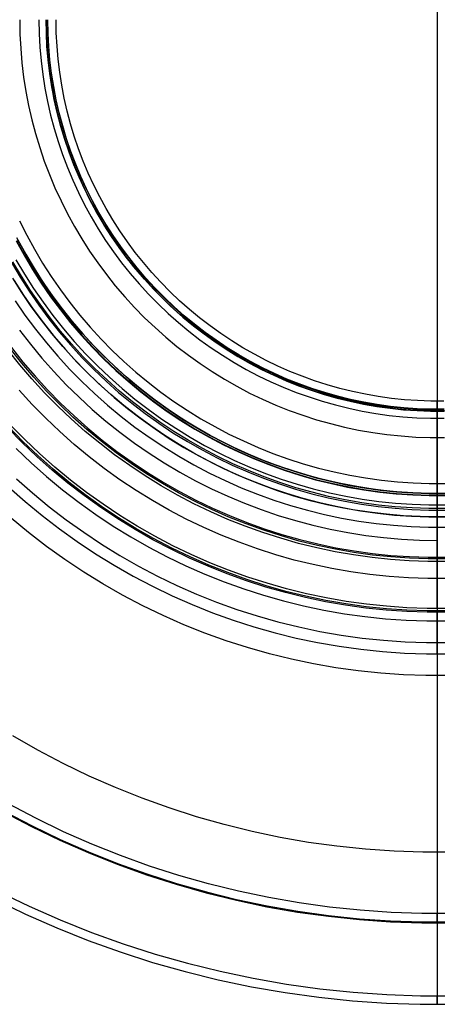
# Model space of a CAD drawing. Header units: millimetres. Extents: x -40 to 40, y -40.8 to 39.2.
# Tile 4 of 12: x -8.9 to 0, y -21.8 to -0.8. Entities that reach past the tile are written whole.
import ezdxf

# ---------------------------------------------------------------- set-up
doc = ezdxf.new("R2010")
doc.units = ezdxf.units.MM
doc.header["$MEASUREMENT"] = 0
doc.layers.add('Predefinito', color=5, linetype='Continuous')

msp = doc.modelspace()

# ---------------------------------------------------------------- linework, layer by layer
at = {"layer": 'Predefinito'}
for points in [[(0, 9.825), (0, -11.415)], [(-8.925, -0.795), (-8.919, -1.103), (-8.903, -1.411), (-8.877, -1.718), (-8.84, -2.023), (-8.792, -2.328), (-8.734, -2.63), (-8.665, -2.931), (-8.587, -3.228), (-8.497, -3.523), (-8.398, -3.815), (-8.289, -4.103), (-8.17, -4.387), (-8.041, -4.667), (-7.902, -4.942), (-7.755, -5.213), (-7.597, -5.478), (-7.431, -5.737), (-7.256, -5.991), (-7.073, -6.238), (-6.881, -6.479), (-6.68, -6.713), (-6.472, -6.94), (-6.256, -7.16), (-6.033, -7.372), (-5.802, -7.576), (-5.564, -7.772), (-5.32, -7.96), (-5.07, -8.14), (-4.813, -8.31), (-4.551, -8.472), (-4.283, -8.625), (-4.011, -8.768), (-3.733, -8.901), (-3.451, -9.025), (-3.165, -9.14), (-2.875, -9.244), (-2.581, -9.338), (-2.285, -9.422), (-1.986, -9.496), (-1.684, -9.559), (-1.381, -9.612), (-1.076, -9.654), (-0.769, -9.686), (-0.462, -9.708), (-0.154, -9.718), (0.154, -9.718)], [(-8.512, -0.795), (-8.507, -1.089), (-8.492, -1.382), (-8.466, -1.675), (-8.431, -1.967), (-8.386, -2.257), (-8.33, -2.545), (-8.265, -2.832), (-8.19, -3.116), (-8.105, -3.397), (-8.01, -3.675), (-7.906, -3.95), (-7.792, -4.221), (-7.669, -4.488), (-7.537, -4.751), (-7.396, -5.008), (-7.246, -5.261), (-7.088, -5.509), (-6.921, -5.75), (-6.746, -5.986), (-6.562, -6.216), (-6.371, -6.439), (-6.173, -6.656), (-5.967, -6.866), (-5.754, -7.068), (-5.534, -7.263), (-5.307, -7.45), (-5.074, -7.629), (-4.835, -7.8), (-4.591, -7.963), (-4.341, -8.117), (-4.085, -8.263), (-3.825, -8.399), (-3.56, -8.527), (-3.291, -8.645), (-3.018, -8.754), (-2.742, -8.853), (-2.462, -8.943), (-2.179, -9.023), (-1.894, -9.094), (-1.607, -9.154), (-1.317, -9.204), (-1.026, -9.245), (-0.734, -9.275), (-0.441, -9.296), (-0.147, -9.306), (0.147, -9.306)], [(0, -9.155), (-0.285, -9.15), (-0.571, -9.135), (-0.855, -9.111), (-1.138, -9.077), (-1.42, -9.033), (-1.701, -8.98), (-1.979, -8.917), (-2.256, -8.845), (-2.529, -8.763), (-2.8, -8.672), (-3.067, -8.572), (-3.331, -8.463), (-3.59, -8.345), (-3.846, -8.218), (-4.097, -8.082), (-4.344, -7.938), (-4.585, -7.785), (-4.821, -7.625), (-5.051, -7.456), (-5.276, -7.28), (-5.494, -7.096), (-5.706, -6.905), (-5.911, -6.706), (-6.11, -6.501), (-6.301, -6.289), (-6.485, -6.071), (-6.661, -5.846), (-6.83, -5.616), (-6.99, -5.38), (-7.143, -5.139), (-7.287, -4.892), (-7.423, -4.641), (-7.55, -4.385), (-7.668, -4.125), (-7.777, -3.862), (-7.877, -3.594), (-7.968, -3.324), (-8.05, -3.05), (-8.122, -2.774), (-8.185, -2.496), (-8.238, -2.215), (-8.282, -1.933), (-8.316, -1.65), (-8.341, -1.365), (-8.355, -1.08), (-8.36, -0.795)], [(0.144, -9.154), (-0.144, -9.154), (-0.433, -9.144), (-0.721, -9.124), (-1.008, -9.094), (-1.294, -9.054), (-1.578, -9.005), (-1.86, -8.945), (-2.14, -8.876), (-2.418, -8.797), (-2.693, -8.709), (-2.964, -8.612), (-3.233, -8.505), (-3.497, -8.388), (-3.757, -8.263), (-4.012, -8.129), (-4.263, -7.986), (-4.509, -7.835), (-4.749, -7.675), (-4.984, -7.507), (-5.212, -7.331), (-5.435, -7.147), (-5.651, -6.956), (-5.86, -6.757), (-6.062, -6.551), (-6.258, -6.339), (-6.445, -6.119), (-6.625, -5.894), (-6.797, -5.662), (-6.961, -5.424), (-7.117, -5.181), (-7.264, -4.933), (-7.402, -4.68), (-7.532, -4.422), (-7.653, -4.16), (-7.764, -3.894), (-7.867, -3.624), (-7.96, -3.351), (-8.043, -3.074), (-8.117, -2.796), (-8.181, -2.514), (-8.236, -2.231), (-8.28, -1.946), (-8.315, -1.659), (-8.34, -1.372), (-8.355, -1.083), (-8.36, -0.795)], [(-8.36, -0.795), (-8.355, -1.083), (-8.34, -1.372), (-8.315, -1.659), (-8.28, -1.946), (-8.236, -2.231), (-8.181, -2.514), (-8.117, -2.796), (-8.043, -3.074), (-7.96, -3.351), (-7.867, -3.624), (-7.764, -3.894), (-7.653, -4.16), (-7.532, -4.422), (-7.402, -4.68), (-7.264, -4.933), (-7.117, -5.181), (-6.961, -5.424), (-6.797, -5.662), (-6.625, -5.894), (-6.445, -6.119), (-6.258, -6.339), (-6.062, -6.551), (-5.86, -6.757), (-5.651, -6.956), (-5.435, -7.147), (-5.212, -7.331), (-4.984, -7.507), (-4.749, -7.675), (-4.509, -7.835), (-4.263, -7.986), (-4.012, -8.129), (-3.757, -8.263), (-3.497, -8.388), (-3.233, -8.505), (-2.964, -8.612), (-2.693, -8.709), (-2.418, -8.797), (-2.14, -8.876), (-1.86, -8.945), (-1.578, -9.005), (-1.294, -9.054), (-1.008, -9.094), (-0.721, -9.124), (-0.433, -9.144), (-0.144, -9.154), (0.144, -9.154)], [(-8.331, -0.795), (-8.326, -1.082), (-8.311, -1.37), (-8.287, -1.656), (-8.252, -1.942), (-8.207, -2.226), (-8.153, -2.508), (-8.089, -2.789), (-8.015, -3.067), (-7.932, -3.342), (-7.84, -3.614), (-7.738, -3.883), (-7.626, -4.148), (-7.506, -4.41), (-7.377, -4.667), (-7.239, -4.919), (-7.092, -5.166), (-6.937, -5.408), (-6.774, -5.645), (-6.602, -5.876), (-6.423, -6.101), (-6.236, -6.319), (-6.042, -6.531), (-5.84, -6.736), (-5.631, -6.935), (-5.416, -7.125), (-5.194, -7.308), (-4.966, -7.484), (-4.733, -7.651), (-4.493, -7.811), (-4.248, -7.961), (-3.998, -8.104), (-3.744, -8.237), (-3.485, -8.362), (-3.221, -8.478), (-2.954, -8.585), (-2.684, -8.682), (-2.41, -8.77), (-2.133, -8.848), (-1.854, -8.917), (-1.572, -8.976), (-1.289, -9.026), (-1.004, -9.065), (-0.718, -9.095), (-0.431, -9.115), (-0.144, -9.125), (0.144, -9.125)], [(0.144, -9.115), (-0.144, -9.115), (-0.431, -9.105), (-0.717, -9.085), (-1.003, -9.055), (-1.288, -9.016), (-1.571, -8.966), (-1.852, -8.907), (-2.131, -8.839), (-2.407, -8.76), (-2.68, -8.672), (-2.951, -8.575), (-3.218, -8.469), (-3.48, -8.353), (-3.739, -8.228), (-3.994, -8.095), (-4.243, -7.953), (-4.488, -7.802), (-4.727, -7.643), (-4.96, -7.476), (-5.188, -7.301), (-5.41, -7.118), (-5.625, -6.927), (-5.833, -6.729), (-6.034, -6.524), (-6.228, -6.313), (-6.415, -6.094), (-6.594, -5.87), (-6.766, -5.639), (-6.929, -5.403), (-7.084, -5.161), (-7.23, -4.914), (-7.368, -4.662), (-7.497, -4.405), (-7.617, -4.144), (-7.728, -3.879), (-7.83, -3.611), (-7.923, -3.339), (-8.006, -3.064), (-8.079, -2.786), (-8.143, -2.506), (-8.197, -2.224), (-8.242, -1.94), (-8.277, -1.655), (-8.301, -1.369), (-8.316, -1.082), (-8.321, -0.795)], [(0.141, -8.941), (-0.141, -8.941), (-0.422, -8.931), (-0.702, -8.911), (-0.982, -8.882), (-1.261, -8.844), (-1.538, -8.795), (-1.813, -8.737), (-2.086, -8.67), (-2.357, -8.593), (-2.624, -8.507), (-2.889, -8.412), (-3.15, -8.308), (-3.408, -8.195), (-3.661, -8.073), (-3.91, -7.942), (-4.154, -7.803), (-4.394, -7.655), (-4.628, -7.5), (-4.857, -7.336), (-5.08, -7.164), (-5.296, -6.985), (-5.507, -6.799), (-5.711, -6.605), (-5.908, -6.404), (-6.098, -6.197), (-6.281, -5.984), (-6.456, -5.764), (-6.624, -5.538), (-6.784, -5.306), (-6.935, -5.07), (-7.079, -4.828), (-7.214, -4.581), (-7.34, -4.33), (-7.458, -4.074), (-7.566, -3.815), (-7.666, -3.552), (-7.757, -3.286), (-7.838, -3.016), (-7.91, -2.745), (-7.973, -2.47), (-8.026, -2.194), (-8.069, -1.916), (-8.103, -1.637), (-8.127, -1.357), (-8.142, -1.076), (-8.147, -0.795)], [(-8.926, -5.093), (-8.772, -5.399), (-8.608, -5.699), (-8.434, -5.993), (-8.249, -6.281), (-8.055, -6.562), (-7.851, -6.837), (-7.638, -7.104), (-7.415, -7.364), (-7.184, -7.616), (-6.945, -7.86), (-6.696, -8.096), (-6.441, -8.323), (-6.177, -8.54), (-5.906, -8.749), (-5.628, -8.948), (-5.343, -9.137), (-5.052, -9.317), (-4.755, -9.486), (-4.452, -9.645), (-4.144, -9.793), (-3.831, -9.931), (-3.513, -10.058), (-3.191, -10.174), (-2.866, -10.278), (-2.537, -10.371), (-2.204, -10.453), (-1.87, -10.524), (-1.533, -10.582), (-1.194, -10.629), (-0.854, -10.665), (-0.513, -10.688), (-0.171, -10.7), (0.171, -10.7)], [(0, -10.915), (-0.346, -10.909), (-0.691, -10.891), (-1.035, -10.862), (-1.378, -10.821), (-1.719, -10.768), (-2.059, -10.703), (-2.396, -10.627), (-2.73, -10.54), (-3.061, -10.441), (-3.389, -10.331), (-3.713, -10.209), (-4.032, -10.077), (-4.346, -9.934), (-4.656, -9.78), (-4.96, -9.616), (-5.258, -9.442), (-5.55, -9.257), (-5.836, -9.063), (-6.115, -8.858), (-6.387, -8.645), (-6.651, -8.422), (-6.907, -8.191), (-7.156, -7.951), (-7.396, -7.702), (-7.628, -7.446), (-7.85, -7.181), (-8.064, -6.91), (-8.268, -6.631), (-8.462, -6.345), (-8.647, -6.053), (-8.821, -5.755), (-8.985, -5.451)], [(-9, -5.518), (-8.831, -5.826), (-8.652, -6.128), (-8.463, -6.423), (-8.264, -6.712), (-8.055, -6.994), (-7.836, -7.268), (-7.608, -7.535), (-7.371, -7.793), (-7.125, -8.044), (-6.87, -8.285), (-6.608, -8.518), (-6.337, -8.741), (-6.059, -8.955), (-5.774, -9.16), (-5.482, -9.354), (-5.183, -9.538), (-4.878, -9.712), (-4.567, -9.875), (-4.251, -10.027), (-3.93, -10.168), (-3.604, -10.298), (-3.274, -10.417), (-2.94, -10.524), (-2.602, -10.62), (-2.262, -10.704), (-1.918, -10.776), (-1.573, -10.836), (-1.225, -10.885), (-0.876, -10.921), (-0.526, -10.945), (-0.175, -10.957), (0.175, -10.957)], [(-8.992, -5.514), (-8.824, -5.822), (-8.645, -6.123), (-8.456, -6.419), (-8.257, -6.707), (-8.048, -6.989), (-7.829, -7.263), (-7.601, -7.529), (-7.364, -7.788), (-7.119, -8.038), (-6.865, -8.279), (-6.602, -8.511), (-6.332, -8.735), (-6.054, -8.949), (-5.769, -9.153), (-5.477, -9.347), (-5.179, -9.531), (-4.874, -9.704), (-4.564, -9.867), (-4.248, -10.019), (-3.927, -10.16), (-3.601, -10.29), (-3.271, -10.409), (-2.937, -10.516), (-2.6, -10.612), (-2.26, -10.696), (-1.917, -10.768), (-1.571, -10.828), (-1.224, -10.876), (-0.875, -10.912), (-0.526, -10.937), (-0.175, -10.949), (0.175, -10.949)], [(0.175, -10.913), (-0.175, -10.913), (-0.524, -10.901), (-0.872, -10.877), (-1.22, -10.841), (-1.566, -10.793), (-1.91, -10.733), (-2.252, -10.661), (-2.591, -10.577), (-2.927, -10.482), (-3.26, -10.375), (-3.589, -10.257), (-3.913, -10.128), (-4.233, -9.987), (-4.548, -9.835), (-4.857, -9.673), (-5.161, -9.5), (-5.458, -9.317), (-5.749, -9.123), (-6.033, -8.92), (-6.31, -8.707), (-6.579, -8.484), (-6.841, -8.253), (-7.094, -8.012), (-7.339, -7.763), (-7.575, -7.506), (-7.802, -7.24), (-8.02, -6.967), (-8.228, -6.687), (-8.427, -6.399), (-8.615, -6.105), (-8.793, -5.804), (-8.961, -5.498)], [(-8.961, -5.498), (-8.793, -5.804), (-8.615, -6.105), (-8.427, -6.399), (-8.228, -6.687), (-8.02, -6.967), (-7.802, -7.24), (-7.575, -7.506), (-7.339, -7.763), (-7.094, -8.012), (-6.841, -8.253), (-6.579, -8.484), (-6.31, -8.707), (-6.033, -8.92), (-5.749, -9.123), (-5.458, -9.317), (-5.161, -9.5), (-4.857, -9.673), (-4.548, -9.835), (-4.233, -9.987), (-3.913, -10.128), (-3.589, -10.257), (-3.26, -10.375), (-2.927, -10.482), (-2.591, -10.577), (-2.252, -10.661), (-1.91, -10.733), (-1.566, -10.793), (-1.22, -10.841), (-0.872, -10.877), (-0.524, -10.901), (-0.175, -10.913), (0.175, -10.913)], [(-9.101, -5.98), (-8.917, -6.291), (-8.722, -6.596), (-8.517, -6.893), (-8.301, -7.183), (-8.076, -7.466), (-7.841, -7.741), (-7.596, -8.007), (-7.343, -8.265), (-7.08, -8.514), (-6.81, -8.754), (-6.531, -8.984), (-6.244, -9.205), (-5.95, -9.415), (-5.649, -9.616), (-5.341, -9.805), (-5.027, -9.984), (-4.707, -10.152), (-4.381, -10.309), (-4.05, -10.455), (-3.714, -10.589), (-3.374, -10.711), (-3.03, -10.822), (-2.682, -10.92), (-2.331, -11.007), (-1.977, -11.081), (-1.621, -11.143), (-1.263, -11.193), (-0.903, -11.231), (-0.542, -11.256), (-0.181, -11.268), (0.181, -11.268)], [(0.18, -11.236), (-0.18, -11.236), (-0.541, -11.223), (-0.9, -11.198), (-1.259, -11.161), (-1.616, -11.111), (-1.971, -11.05), (-2.324, -10.975), (-2.674, -10.889), (-3.02, -10.791), (-3.364, -10.681), (-3.703, -10.559), (-4.038, -10.425), (-4.368, -10.28), (-4.693, -10.123), (-5.012, -9.956), (-5.325, -9.778), (-5.632, -9.588), (-5.932, -9.389), (-6.225, -9.179), (-6.511, -8.959), (-6.789, -8.729), (-7.058, -8.49), (-7.32, -8.242), (-7.573, -7.985), (-7.816, -7.719), (-8.051, -7.446), (-8.275, -7.164), (-8.49, -6.874), (-8.695, -6.578), (-8.889, -6.274), (-9.073, -5.964)], [(-9.005, -5.925), (-8.822, -6.233), (-8.629, -6.534), (-8.426, -6.828), (-8.213, -7.116), (-7.99, -7.395), (-7.757, -7.667), (-7.515, -7.931), (-7.265, -8.186), (-7.005, -8.432), (-6.737, -8.67), (-6.462, -8.897), (-6.178, -9.116), (-5.887, -9.324), (-5.589, -9.522), (-5.285, -9.71), (-4.974, -9.887), (-4.657, -10.053), (-4.335, -10.208), (-4.007, -10.352), (-3.675, -10.485), (-3.338, -10.606), (-2.998, -10.715), (-2.653, -10.813), (-2.306, -10.899), (-1.956, -10.972), (-1.604, -11.034), (-1.249, -11.083), (-0.893, -11.12), (-0.536, -11.145), (-0.179, -11.157), (0.179, -11.157)], [(0, -11.415), (-0.363, -11.409), (-0.725, -11.39), (-1.086, -11.359), (-1.446, -11.316), (-1.804, -11.26), (-2.161, -11.193), (-2.514, -11.113), (-2.865, -11.021), (-3.213, -10.917), (-3.556, -10.802), (-3.896, -10.674), (-4.231, -10.536), (-4.561, -10.385), (-4.886, -10.224), (-5.205, -10.052), (-5.518, -9.869), (-5.825, -9.675), (-6.124, -9.471), (-6.417, -9.257), (-6.702, -9.033), (-6.98, -8.799), (-7.249, -8.556), (-7.509, -8.304), (-7.761, -8.044), (-8.004, -7.774), (-8.238, -7.497), (-8.462, -7.212), (-8.676, -6.919), (-8.88, -6.619), (-9.074, -6.313)], [(-9.041, -6.367), (-8.843, -6.676), (-8.635, -6.978), (-8.416, -7.272), (-8.188, -7.559), (-7.949, -7.837), (-7.701, -8.107), (-7.444, -8.369), (-7.179, -8.621), (-6.904, -8.864), (-6.621, -9.098), (-6.331, -9.321), (-6.033, -9.535), (-5.728, -9.738), (-5.415, -9.93), (-5.097, -10.112), (-4.772, -10.282), (-4.442, -10.441), (-4.106, -10.589), (-3.766, -10.725), (-3.421, -10.849), (-3.072, -10.961), (-2.719, -11.061), (-2.363, -11.149), (-2.004, -11.224), (-1.643, -11.287), (-1.28, -11.337), (-0.915, -11.375), (-0.55, -11.401), (-0.183, -11.413), (0.183, -11.413)], [(-9.041, -6.367), (-8.843, -6.676), (-8.635, -6.978), (-8.416, -7.272), (-8.188, -7.559), (-7.949, -7.837), (-7.701, -8.107), (-7.444, -8.369), (-7.179, -8.621), (-6.904, -8.864), (-6.621, -9.098), (-6.331, -9.321), (-6.033, -9.535), (-5.728, -9.738), (-5.415, -9.93), (-5.097, -10.112), (-4.772, -10.282), (-4.442, -10.441), (-4.106, -10.589), (-3.766, -10.725), (-3.421, -10.849), (-3.072, -10.961), (-2.719, -11.061), (-2.363, -11.149), (-2.004, -11.224), (-1.643, -11.287), (-1.28, -11.337), (-0.915, -11.375), (-0.55, -11.401), (-0.183, -11.413), (0.183, -11.413)], [(-9.024, -6.797), (-8.812, -7.104), (-8.589, -7.405), (-8.355, -7.697), (-8.112, -7.982), (-7.859, -8.257), (-7.597, -8.524), (-7.326, -8.782), (-7.046, -9.03), (-6.757, -9.268), (-6.461, -9.496), (-6.157, -9.714), (-5.845, -9.921), (-5.527, -10.118), (-5.201, -10.303), (-4.87, -10.477), (-4.533, -10.639), (-4.191, -10.79), (-3.843, -10.928), (-3.491, -11.055), (-3.135, -11.169), (-2.775, -11.271), (-2.412, -11.361), (-2.045, -11.438), (-1.677, -11.502), (-1.306, -11.554), (-0.934, -11.592), (-0.561, -11.618), (-0.187, -11.631), (0.187, -11.631)], [(-8.928, -7.424), (-8.694, -7.728), (-8.449, -8.024), (-8.195, -8.311), (-7.931, -8.59), (-7.657, -8.859), (-7.374, -9.118), (-7.082, -9.368), (-6.782, -9.607), (-6.474, -9.836), (-6.158, -10.054), (-5.835, -10.261), (-5.504, -10.457), (-5.168, -10.641), (-4.825, -10.814), (-4.476, -10.974), (-4.122, -11.123), (-3.763, -11.259), (-3.4, -11.382), (-3.032, -11.493), (-2.661, -11.592), (-2.287, -11.677), (-1.91, -11.75), (-1.531, -11.809), (-1.15, -11.855), (-0.767, -11.888), (-0.384, -11.908), (0, -11.915)], [(0.2, -12.365), (-0.2, -12.365), (-0.599, -12.351), (-0.998, -12.324), (-1.395, -12.282), (-1.791, -12.227), (-2.184, -12.159), (-2.575, -12.077), (-2.963, -11.981), (-3.347, -11.872), (-3.728, -11.75), (-4.103, -11.615), (-4.474, -11.467), (-4.84, -11.306), (-5.2, -11.133), (-5.554, -10.947), (-5.901, -10.749), (-6.241, -10.54), (-6.574, -10.318), (-6.898, -10.086), (-7.215, -9.842), (-7.523, -9.588), (-7.822, -9.323), (-8.112, -9.048), (-8.392, -8.763), (-8.662, -8.468), (-8.921, -8.165), (-9.17, -7.853)], [(0.199, -12.311), (-0.199, -12.311), (-0.596, -12.297), (-0.993, -12.27), (-1.388, -12.229), (-1.782, -12.174), (-2.174, -12.106), (-2.563, -12.024), (-2.949, -11.929), (-3.332, -11.821), (-3.71, -11.699), (-4.084, -11.564), (-4.454, -11.417), (-4.818, -11.257), (-5.176, -11.084), (-5.528, -10.9), (-5.873, -10.703), (-6.212, -10.494), (-6.543, -10.274), (-6.866, -10.043), (-7.181, -9.8), (-7.488, -9.547), (-7.786, -9.283), (-8.074, -9.009), (-8.353, -8.726), (-8.621, -8.433), (-8.88, -8.131), (-9.128, -7.82)], [(-9.101, -7.799), (-8.854, -8.109), (-8.596, -8.41), (-8.328, -8.702), (-8.05, -8.985), (-7.762, -9.258), (-7.466, -9.521), (-7.16, -9.773), (-6.846, -10.015), (-6.524, -10.246), (-6.194, -10.465), (-5.856, -10.673), (-5.512, -10.87), (-5.161, -11.054), (-4.803, -11.226), (-4.44, -11.386), (-4.072, -11.533), (-3.699, -11.667), (-3.322, -11.788), (-2.94, -11.896), (-2.555, -11.991), (-2.167, -12.072), (-1.777, -12.14), (-1.384, -12.195), (-0.99, -12.236), (-0.594, -12.263), (-0.198, -12.277), (0.198, -12.277)], [(0.206, -12.731), (-0.206, -12.731), (-0.618, -12.717), (-1.029, -12.688), (-1.439, -12.646), (-1.847, -12.589), (-2.253, -12.518), (-2.656, -12.433), (-3.057, -12.335), (-3.453, -12.222), (-3.845, -12.096), (-4.233, -11.957), (-4.616, -11.804), (-4.993, -11.638), (-5.365, -11.46), (-5.729, -11.268), (-6.088, -11.064), (-6.438, -10.848), (-6.782, -10.62), (-7.117, -10.38), (-7.443, -10.128), (-7.761, -9.866), (-8.069, -9.593), (-8.368, -9.309), (-8.657, -9.015), (-8.936, -8.711)], [(0.285, -9.15), (0, -9.155)], [(0.217, -13.369), (-0.217, -13.369), (-0.651, -13.354), (-1.084, -13.324), (-1.516, -13.279), (-1.946, -13.219), (-2.374, -13.145), (-2.798, -13.055), (-3.22, -12.951), (-3.638, -12.833), (-4.051, -12.7), (-4.459, -12.553), (-4.863, -12.392), (-5.26, -12.218), (-5.651, -12.029), (-6.036, -11.828), (-6.413, -11.613), (-6.782, -11.385), (-7.144, -11.144), (-7.497, -10.892), (-7.841, -10.627), (-8.176, -10.35), (-8.5, -10.063), (-8.815, -9.764), (-9.12, -9.454)], [(0.219, -13.452), (-0.219, -13.452), (-0.655, -13.437), (-1.091, -13.407), (-1.526, -13.362), (-1.959, -13.302), (-2.389, -13.227), (-2.817, -13.137), (-3.241, -13.032), (-3.662, -12.913), (-4.078, -12.779), (-4.489, -12.631), (-4.895, -12.469), (-5.295, -12.294), (-5.689, -12.104), (-6.076, -11.901), (-6.455, -11.685), (-6.827, -11.455), (-7.191, -11.213), (-7.547, -10.959), (-7.893, -10.692), (-8.23, -10.414), (-8.557, -10.124), (-8.874, -9.823), (-9.18, -9.512)], [(0.218, -13.424), (-0.218, -13.424), (-0.654, -13.409), (-1.089, -13.379), (-1.523, -13.334), (-1.954, -13.274), (-2.384, -13.199), (-2.811, -13.109), (-3.234, -13.005), (-3.654, -12.886), (-4.069, -12.753), (-4.479, -12.605), (-4.884, -12.443), (-5.283, -12.268), (-5.676, -12.079), (-6.062, -11.876), (-6.441, -11.66), (-6.812, -11.431), (-7.175, -11.19), (-7.53, -10.936), (-7.875, -10.67), (-8.211, -10.392), (-8.538, -10.103), (-8.854, -9.803), (-9.16, -9.492)], [(-9.002, -9.954), (-8.681, -10.259), (-8.349, -10.553), (-8.007, -10.835), (-7.656, -11.106), (-7.295, -11.364), (-6.926, -11.609), (-6.549, -11.842), (-6.163, -12.061), (-5.771, -12.267), (-5.371, -12.46), (-4.966, -12.638), (-4.554, -12.803), (-4.137, -12.953), (-3.715, -13.088), (-3.288, -13.209), (-2.858, -13.315), (-2.424, -13.406), (-1.987, -13.482), (-1.548, -13.543), (-1.107, -13.589), (-0.665, -13.62), (-0.222, -13.635), (0.222, -13.635)], [(-8.992, -10.599), (-8.649, -10.903), (-8.295, -11.196), (-7.931, -11.476), (-7.557, -11.743), (-7.175, -11.998), (-6.784, -12.239), (-6.385, -12.466), (-5.978, -12.679), (-5.564, -12.879), (-5.144, -13.064), (-4.717, -13.234), (-4.285, -13.389), (-3.848, -13.53), (-3.406, -13.655), (-2.96, -13.765), (-2.511, -13.859), (-2.058, -13.938), (-1.604, -14.001), (-1.147, -14.049), (-0.689, -14.08), (-0.23, -14.096), (0.23, -14.096)], [(-9.156, -10.778), (-8.806, -11.088), (-8.446, -11.386), (-8.075, -11.671), (-7.695, -11.943), (-7.306, -12.202), (-6.908, -12.447), (-6.501, -12.679), (-6.087, -12.896), (-5.666, -13.099), (-5.238, -13.287), (-4.804, -13.461), (-4.364, -13.619), (-3.918, -13.762), (-3.468, -13.889), (-3.014, -14.001), (-2.557, -14.098), (-2.096, -14.178), (-1.633, -14.242), (-1.168, -14.291), (-0.701, -14.323), (-0.234, -14.339), (0.234, -14.339)], [(0, -10.915), (0, -12.279)], [(0.242, -14.804), (-0.242, -14.804), (-0.725, -14.787), (-1.208, -14.754), (-1.689, -14.704), (-2.168, -14.637), (-2.644, -14.554), (-3.118, -14.455), (-3.587, -14.339), (-4.053, -14.207), (-4.513, -14.059), (-4.968, -13.895), (-5.418, -13.716), (-5.86, -13.521), (-6.296, -13.312), (-6.724, -13.087), (-7.145, -12.847), (-7.556, -12.594), (-7.959, -12.326), (-8.352, -12.044), (-8.736, -11.749), (-9.109, -11.441)], [(0.363, -11.409), (0, -11.415)], [(0.307, -18.576), (-0.307, -18.576), (-0.921, -18.555), (-1.533, -18.513), (-2.144, -18.449), (-2.752, -18.365), (-3.357, -18.259), (-3.957, -18.133), (-4.553, -17.986), (-5.144, -17.819), (-5.729, -17.631), (-6.306, -17.423), (-6.877, -17.196), (-7.439, -16.949), (-7.992, -16.682), (-8.535, -16.397), (-9.069, -16.093)], [(0.33, -19.885), (-0.33, -19.885), (-0.988, -19.863), (-1.646, -19.817), (-2.301, -19.749), (-2.954, -19.658), (-3.604, -19.545), (-4.249, -19.41), (-4.889, -19.252), (-5.523, -19.072), (-6.15, -18.871), (-6.771, -18.647), (-7.383, -18.403), (-7.986, -18.138), (-8.58, -17.852), (-9.164, -17.546)], [(-9.258, -17.719), (-8.669, -18.028), (-8.069, -18.317), (-7.459, -18.585), (-6.841, -18.832), (-6.214, -19.058), (-5.58, -19.261), (-4.939, -19.443), (-4.293, -19.602), (-3.641, -19.739), (-2.985, -19.853), (-2.325, -19.945), (-1.663, -20.014), (-0.999, -20.06), (-0.333, -20.083), (0.333, -20.083)], [(-9.25, -17.703), (-8.661, -18.012), (-8.061, -18.301), (-7.452, -18.568), (-6.834, -18.815), (-6.208, -19.04), (-5.575, -19.244), (-4.935, -19.425), (-4.289, -19.584), (-3.637, -19.721), (-2.982, -19.835), (-2.323, -19.927), (-1.661, -19.996), (-0.998, -20.042), (-0.333, -20.065), (0.333, -20.065)], [(-9.368, -19.419), (-8.72, -19.731), (-8.061, -20.021), (-7.393, -20.288), (-6.716, -20.531), (-6.03, -20.751), (-5.338, -20.948), (-4.639, -21.12), (-3.935, -21.268), (-3.226, -21.392), (-2.513, -21.491), (-1.797, -21.565), (-1.079, -21.615), (-0.36, -21.64), (0.36, -21.64)], [(-9.451, -19.584), (-8.797, -19.899), (-8.133, -20.191), (-7.458, -20.461), (-6.775, -20.706), (-6.084, -20.928), (-5.385, -21.126), (-4.68, -21.3), (-3.97, -21.449), (-3.254, -21.574), (-2.535, -21.674), (-1.813, -21.749), (-1.089, -21.799), (-0.363, -21.824), (0.363, -21.824)]]:
    msp.add_lwpolyline(points, dxfattribs=at)
at = {"layer": 'Predefinito', "extrusion": (0, 1, 0)}
for points in [[(8.512, 307.645), (8.657, 308.022), (8.815, 308.395), (8.983, 308.762), (9.164, 309.123), (9.355, 309.479), (9.558, 309.828), (9.771, 310.171), (9.995, 310.507), (10.23, 310.836), (10.475, 311.157)], [(8.512, 307.645), (8.449, 307.466), (8.392, 307.284), (8.341, 307.101), (8.296, 306.916), (8.256, 306.729), (8.223, 306.542), (8.196, 306.353), (8.174, 306.164), (8.159, 305.974), (8.15, 305.784), (8.147, 305.594)]]:
    msp.add_lwpolyline(points, dxfattribs=at)
at = {"layer": 'Predefinito', "extrusion": (1, 0, 0)}
for points in [[(-0.795, 120.301), (-1.08, 120.306), (-1.365, 120.32), (-1.65, 120.345), (-1.933, 120.379), (-2.215, 120.422), (-2.496, 120.476), (-2.774, 120.538), (-3.05, 120.611), (-3.324, 120.692), (-3.594, 120.783), (-3.862, 120.884), (-4.125, 120.993), (-4.385, 121.111), (-4.641, 121.238), (-4.892, 121.374), (-5.139, 121.518), (-5.38, 121.67), (-5.616, 121.831), (-5.846, 121.999), (-6.071, 122.176), (-6.289, 122.36), (-6.501, 122.551), (-6.706, 122.749), (-6.905, 122.955), (-7.096, 123.166), (-7.28, 123.385), (-7.456, 123.609), (-7.625, 123.84), (-7.785, 124.076), (-7.938, 124.317), (-8.082, 124.563), (-8.218, 124.815), (-8.345, 125.07), (-8.463, 125.33), (-8.572, 125.594), (-8.672, 125.861), (-8.763, 126.132), (-8.845, 126.405), (-8.917, 126.681), (-8.98, 126.96), (-9.033, 127.24), (-9.077, 127.522), (-9.111, 127.806), (-9.135, 128.09), (-9.15, 128.375), (-9.155, 128.661)], [(-8.942, 305.594), (-8.945, 305.784), (-8.954, 305.974), (-8.969, 306.164), (-8.99, 306.353), (-9.018, 306.542), (-9.051, 306.729), (-9.091, 306.916), (-9.136, 307.101), (-9.187, 307.284), (-9.244, 307.466), (-9.307, 307.645)], [(-12.733, 300.052), (-12.544, 300.13), (-12.358, 300.213), (-12.175, 300.303), (-11.995, 300.399), (-11.819, 300.501), (-11.646, 300.609), (-11.477, 300.723), (-11.312, 300.843), (-11.152, 300.968), (-10.995, 301.099), (-10.843, 301.235), (-10.696, 301.376), (-10.554, 301.523), (-10.417, 301.673), (-10.286, 301.829), (-10.159, 301.989), (-10.038, 302.153), (-9.923, 302.321), (-9.814, 302.493), (-9.711, 302.669), (-9.614, 302.848), (-9.523, 303.031), (-9.438, 303.216), (-9.36, 303.404), (-9.288, 303.595), (-9.223, 303.788), (-9.164, 303.983), (-9.112, 304.181), (-9.067, 304.379), (-9.029, 304.58), (-8.998, 304.781), (-8.973, 304.983), (-8.956, 305.186), (-8.945, 305.39), (-8.942, 305.594)], [(-9.116, 252.087), (-9.117, 252.158), (-9.12, 252.23), (-9.126, 252.301)], [(-9.155, 251.667), (-9.143, 251.737), (-9.133, 251.806), (-9.126, 251.876), (-9.12, 251.946), (-9.117, 252.017), (-9.116, 252.087)], [(-9.126, 252.301), (-9.139, 252.415), (-9.156, 252.53), (-9.176, 252.643), (-9.201, 252.756), (-9.23, 252.868), (-9.262, 252.979), (-9.298, 253.089), (-9.338, 253.197), (-9.382, 253.304), (-9.429, 253.409), (-9.48, 253.513), (-9.535, 253.615), (-9.593, 253.715), (-9.655, 253.812), (-9.72, 253.908)], [(-9.155, 128.661), (-9.155, 251.667)], [(-9.307, 307.645), (-9.452, 308.022), (-9.609, 308.395), (-9.778, 308.762), (-9.958, 309.123), (-10.15, 309.479), (-10.352, 309.828), (-10.566, 310.171), (-10.79, 310.507), (-11.025, 310.836), (-11.27, 311.157)], [(-9.72, 253.908), (-10.823, 255.534), (-11.87, 257.197), (-12.859, 258.896), (-13.788, 260.628), (-14.657, 262.391), (-15.463, 264.183), (-16.208, 266.002), (-16.889, 267.846), (-17.505, 269.712), (-18.057, 271.598), (-18.542, 273.503), (-18.962, 275.423), (-19.315, 277.356), (-19.6, 279.301), (-19.818, 281.254), (-19.968, 283.214), (-20.05, 285.177), (-20.064, 287.143), (-20.01, 289.107), (-19.888, 291.069)], [(-13.371, 301.693), (-13.238, 301.747), (-13.107, 301.806), (-12.978, 301.869), (-12.851, 301.937), (-12.727, 302.009), (-12.606, 302.085), (-12.487, 302.165), (-12.371, 302.249), (-12.257, 302.338), (-12.147, 302.43), (-12.041, 302.525), (-11.937, 302.625), (-11.837, 302.728), (-11.741, 302.834), (-11.648, 302.943), (-11.559, 303.056), (-11.474, 303.172), (-11.393, 303.29), (-11.316, 303.411), (-11.243, 303.535), (-11.175, 303.661), (-11.111, 303.789), (-11.051, 303.92), (-10.996, 304.052), (-10.945, 304.187), (-10.899, 304.323), (-10.858, 304.46), (-10.822, 304.599), (-10.79, 304.739), (-10.763, 304.88), (-10.741, 305.022), (-10.724, 305.164), (-10.712, 305.307), (-10.704, 305.45), (-10.702, 305.594)], [(-10.702, 305.594), (-10.704, 305.728), (-10.71, 305.862), (-10.721, 305.995), (-10.736, 306.129), (-10.755, 306.261), (-10.779, 306.393), (-10.806, 306.524), (-10.838, 306.655), (-10.874, 306.784), (-10.915, 306.912), (-10.959, 307.038)], [(-10.915, 128.661), (-10.915, 250.541)], [(-11.237, 251.481), (-11.212, 251.511), (-11.187, 251.542), (-11.164, 251.573), (-11.141, 251.606), (-11.12, 251.639), (-11.1, 251.673), (-11.081, 251.707), (-11.063, 251.743), (-11.047, 251.778), (-11.032, 251.815), (-11.018, 251.851), (-11.005, 251.889), (-10.994, 251.926), (-10.983, 251.964), (-10.975, 252.003), (-10.967, 252.042), (-10.961, 252.08), (-10.956, 252.12), (-10.953, 252.159), (-10.951, 252.198), (-10.95, 252.237)], [(-10.95, 252.237), (-10.951, 252.276), (-10.953, 252.315), (-10.956, 252.354), (-10.961, 252.392), (-10.967, 252.431), (-10.974, 252.469), (-10.983, 252.507), (-10.992, 252.545), (-11.004, 252.582), (-11.016, 252.619), (-11.03, 252.655), (-11.044, 252.691), (-11.06, 252.727), (-11.078, 252.761), (-11.096, 252.796), (-11.116, 252.829), (-11.137, 252.862), (-11.158, 252.894)], [(-10.959, 307.038), (-11.093, 307.385), (-11.239, 307.728), (-11.396, 308.065), (-11.565, 308.397), (-11.745, 308.723), (-11.935, 309.043), (-12.136, 309.356), (-12.348, 309.663), (-12.569, 309.962), (-12.801, 310.253), (-13.042, 310.537), (-13.293, 310.812), (-13.553, 311.078), (-13.821, 311.336), (-14.098, 311.585)], [(-11.158, 252.894), (-12.297, 254.571), (-13.376, 256.286), (-14.395, 258.037), (-15.353, 259.823), (-16.249, 261.641), (-17.081, 263.488), (-17.848, 265.364), (-18.55, 267.265), (-19.186, 269.189), (-19.754, 271.134), (-20.255, 273.097), (-20.688, 275.077), (-21.051, 277.07), (-21.346, 279.075), (-21.57, 281.089), (-21.725, 283.11), (-21.81, 285.134), (-21.824, 287.161), (-21.769, 289.186), (-21.643, 291.209)], [(-12.313, 250.71), (-12.219, 250.751), (-12.127, 250.796), (-12.036, 250.844), (-11.947, 250.895), (-11.859, 250.949), (-11.774, 251.005), (-11.69, 251.065), (-11.609, 251.128), (-11.53, 251.193), (-11.453, 251.261), (-11.379, 251.332), (-11.307, 251.405), (-11.237, 251.481)], [(-11.27, 311.157), (-11.633, 311.612)], [(-11.415, 250.041), (-11.415, 250.058), (-11.416, 250.075), (-11.417, 250.092), (-11.419, 250.109), (-11.422, 250.126), (-11.425, 250.142), (-11.429, 250.159), (-11.433, 250.176), (-11.438, 250.192), (-11.444, 250.208), (-11.45, 250.224), (-11.456, 250.24), (-11.463, 250.255), (-11.471, 250.271), (-11.479, 250.286), (-11.488, 250.3), (-11.497, 250.315), (-11.506, 250.329), (-11.516, 250.343), (-11.527, 250.356), (-11.538, 250.369), (-11.549, 250.382), (-11.561, 250.394), (-11.574, 250.406), (-11.586, 250.418), (-11.599, 250.429), (-11.613, 250.439), (-11.626, 250.449), (-11.641, 250.459), (-11.655, 250.468), (-11.67, 250.477), (-11.685, 250.485), (-11.7, 250.492), (-11.716, 250.499), (-11.731, 250.506), (-11.747, 250.512), (-11.764, 250.517), (-11.78, 250.522), (-11.796, 250.526), (-11.813, 250.53), (-11.83, 250.533), (-11.847, 250.536), (-11.864, 250.538), (-11.881, 250.54), (-11.898, 250.54), (-11.915, 250.541)], [(-11.415, 110.541), (-11.415, 250.041)], [(-11.633, 311.612), (-11.711, 311.706), (-11.794, 311.797), (-11.879, 311.885), (-11.967, 311.971), (-12.058, 312.053), (-12.152, 312.132), (-12.249, 312.207), (-12.348, 312.28), (-12.45, 312.348), (-12.554, 312.413), (-12.66, 312.475), (-12.768, 312.532), (-12.878, 312.586), (-12.991, 312.636), (-13.104, 312.682), (-13.22, 312.724), (-13.336, 312.762), (-13.454, 312.796)], [(-12.367, 250.629), (-12.367, 250.626), (-12.367, 250.623), (-12.366, 250.62), (-12.366, 250.617), (-12.365, 250.614), (-12.365, 250.611), (-12.364, 250.608), (-12.364, 250.605), (-12.363, 250.602), (-12.362, 250.599), (-12.361, 250.596), (-12.359, 250.594), (-12.358, 250.591), (-12.357, 250.588), (-12.355, 250.586), (-12.354, 250.583), (-12.352, 250.58), (-12.351, 250.578), (-12.349, 250.576), (-12.347, 250.573), (-12.345, 250.571), (-12.343, 250.569), (-12.341, 250.566), (-12.339, 250.564), (-12.337, 250.562), (-12.334, 250.56), (-12.332, 250.559), (-12.33, 250.557), (-12.327, 250.555), (-12.324, 250.554), (-12.322, 250.552), (-12.319, 250.551), (-12.317, 250.549), (-12.314, 250.548), (-12.311, 250.547), (-12.308, 250.546), (-12.305, 250.545), (-12.303, 250.544), (-12.3, 250.543), (-12.297, 250.543), (-12.294, 250.542), (-12.291, 250.542), (-12.288, 250.541), (-12.285, 250.541), (-12.282, 250.541), (-12.279, 250.541)], [(-12.313, 250.71), (-12.316, 250.709), (-12.318, 250.707), (-12.321, 250.706), (-12.324, 250.704), (-12.326, 250.703), (-12.329, 250.701), (-12.331, 250.699), (-12.334, 250.697), (-12.336, 250.696), (-12.338, 250.693), (-12.341, 250.691), (-12.343, 250.689), (-12.345, 250.687), (-12.347, 250.685), (-12.349, 250.682), (-12.35, 250.68), (-12.352, 250.677), (-12.354, 250.675), (-12.355, 250.672), (-12.357, 250.67), (-12.358, 250.667), (-12.359, 250.664), (-12.361, 250.661), (-12.362, 250.658), (-12.363, 250.656), (-12.363, 250.653), (-12.364, 250.65), (-12.365, 250.647), (-12.365, 250.644), (-12.366, 250.641), (-12.366, 250.638), (-12.367, 250.635), (-12.367, 250.632), (-12.367, 250.629)], [(-12.733, 300.052), (-13.112, 299.898), (-13.485, 299.73), (-13.852, 299.549), (-14.213, 299.356), (-14.567, 299.15), (-14.914, 298.932), (-15.252, 298.703), (-15.583, 298.462), (-15.905, 298.209), (-16.219, 297.946), (-16.523, 297.672), (-16.817, 297.387), (-17.101, 297.093), (-17.375, 296.789), (-17.639, 296.475), (-17.891, 296.153), (-18.132, 295.822), (-18.362, 295.483), (-18.579, 295.136)], [(-13.371, 301.693), (-13.806, 301.515), (-14.235, 301.322), (-14.656, 301.114), (-15.071, 300.892), (-15.477, 300.656), (-15.875, 300.406), (-16.265, 300.142), (-16.645, 299.865), (-17.015, 299.575), (-17.375, 299.273), (-17.724, 298.958), (-18.062, 298.631), (-18.388, 298.293), (-18.703, 297.944), (-19.006, 297.584), (-19.295, 297.214), (-19.572, 296.834), (-19.836, 296.444), (-20.086, 296.046)], [(-14.341, 312.117), (-14.341, 312.141), (-14.339, 312.165), (-14.337, 312.19), (-14.334, 312.214), (-14.331, 312.238), (-14.326, 312.262), (-14.32, 312.285), (-14.314, 312.309), (-14.307, 312.332), (-14.299, 312.355), (-14.291, 312.378), (-14.281, 312.401), (-14.271, 312.423), (-14.26, 312.444), (-14.248, 312.466), (-14.236, 312.487), (-14.223, 312.507), (-14.209, 312.527), (-14.194, 312.547), (-14.179, 312.566), (-14.163, 312.584), (-14.147, 312.602), (-14.13, 312.62), (-14.112, 312.636), (-14.094, 312.652), (-14.075, 312.668), (-14.056, 312.683), (-14.036, 312.697), (-14.015, 312.71), (-13.995, 312.723), (-13.974, 312.735), (-13.952, 312.746), (-13.93, 312.757), (-13.908, 312.767), (-13.885, 312.775), (-13.862, 312.784), (-13.839, 312.791), (-13.815, 312.798), (-13.792, 312.803), (-13.768, 312.808), (-13.744, 312.812), (-13.72, 312.816), (-13.696, 312.818), (-13.671, 312.82), (-13.647, 312.821), (-13.623, 312.82), (-13.598, 312.82), (-13.574, 312.818), (-13.55, 312.815), (-13.526, 312.812), (-13.502, 312.807), (-13.478, 312.802), (-13.454, 312.796)], [(-14.098, 311.585), (-14.116, 311.601), (-14.134, 311.618), (-14.15, 311.635), (-14.167, 311.653), (-14.182, 311.671), (-14.197, 311.69), (-14.211, 311.71), (-14.225, 311.729), (-14.238, 311.75), (-14.25, 311.771), (-14.262, 311.792), (-14.272, 311.813), (-14.282, 311.835), (-14.292, 311.858), (-14.3, 311.88), (-14.308, 311.903), (-14.315, 311.926), (-14.321, 311.949), (-14.326, 311.973), (-14.331, 311.997), (-14.334, 312.02), (-14.337, 312.044), (-14.339, 312.068), (-14.341, 312.092), (-14.341, 312.117)], [(-18.579, 295.136), (-18.734, 294.87), (-18.88, 294.599), (-19.017, 294.323), (-19.144, 294.043), (-19.263, 293.758), (-19.371, 293.47), (-19.471, 293.179), (-19.56, 292.884), (-19.64, 292.587), (-19.709, 292.287), (-19.769, 291.985), (-19.819, 291.681), (-19.859, 291.375), (-19.888, 291.069)], [(-20.086, 296.046), (-20.27, 295.729), (-20.443, 295.407), (-20.606, 295.079), (-20.758, 294.746), (-20.899, 294.407), (-21.028, 294.065), (-21.146, 293.718), (-21.252, 293.368), (-21.347, 293.014), (-21.43, 292.657), (-21.501, 292.298), (-21.56, 291.936), (-21.608, 291.573), (-21.643, 291.209)]]:
    msp.add_lwpolyline(points, dxfattribs=at)

doc.saveas('drawing.dxf')
